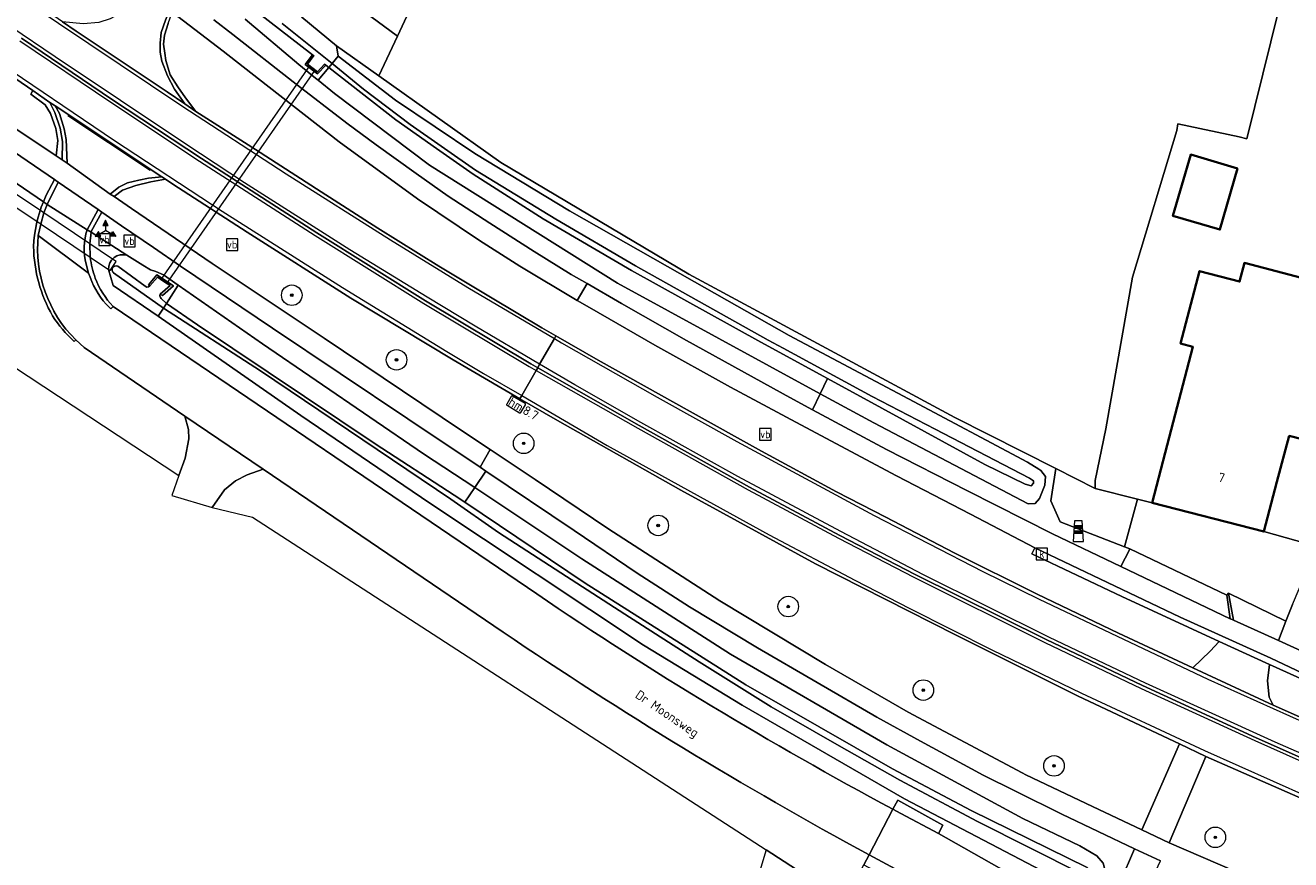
# Model space of a CAD drawing. Header units: metres. Extents: x 178952 to 185583, y 415201 to 419317.
# Tile 132 of 165: x 184707 to 184830, y 415462 to 415544. Entities that reach past the tile are written whole.
import ezdxf
from ezdxf.enums import TextEntityAlignment as Align

# ---------------------------------------------------------------- set-up
doc = ezdxf.new("R2010")
doc.units = ezdxf.units.M
doc.linetypes.add('IE-TERREINAFSCHEIDING', pattern=[10, 8, -2])
for name, color, linetype, lineweight in [('B-WE-AM-AS_WEG-T18', 1, 'Continuous', 18), ('B-WE-VW-HECTOMETRERING-S', 7, 'Continuous', 25), ('B-XX-GR-BEPLANTING_CULTUUR_BODEMBEDEKKER-GV', 253, 'Continuous', 18), ('B-XX-GR-BEPLANTING_CULTUUR_BOSPLANTSOEN-GV', 253, 'Continuous', 18), ('B-XX-GR-BOOM-S', 90, 'Continuous', 25), ('B-XX-IE-MEUBILAIR_WEGMEUBILAIR-S', 7, 'Continuous', 25), ('B-XX-IE-TERREINAFSCHEIDING-G', 253, 'IE-TERREINAFSCHEIDING', 18), ('B-XX-IE-TERREINAFSCHEIDING-GV', 210, 'Continuous', 18), ('B-XX-IE-TERREINAFSCHEIDING_KUNSTMATIG_HEKWERK_RASTER-G', 253, 'IE-TERREINAFSCHEIDING-KUNSTMATIG', 18), ('B-XX-KW-KUNSTWERK_DUIKER-GV', 252, 'Continuous', 18), ('B-XX-OG-BEBOUWING-GV', 252, 'Continuous', 35), ('B-XX-OG-BEBOUWING-T18', 252, 'Continuous', 18), ('B-XX-OG-TERREIN_CULTUURSCHEIDING-GV', 253, 'Continuous', 18), ('B-XX-OG-TOPOGRAFIE-T18', 253, 'Continuous', 18), ('B-XX-OG-WATER-GV', 253, 'Continuous', 18), ('B-XX-OG-WATER_SLOOT-GV', 253, 'Continuous', 18), ('B-XX-OG-WEG-GV', 253, 'Continuous', 18), ('B-XX-RI-GWA_KOLK-S', 30, 'Continuous', 25), ('B-XX-VH-VERHARDING_BEDRIJFSVLOERPLAAT-GV', 251, 'Continuous', 18), ('B-XX-VH-VERHARDING_BETON-GV', 251, 'Continuous', 18), ('B-XX-VH-VERHARDING_SIERBESTRATING-GV', 251, 'Continuous', 18), ('B-XX-VW-BEWEGWIJZERING_DRAAGCONSTRUCTIE-S', 7, 'Continuous', 25), ('B-XX-VW-MARKERING-G', 253, 'Continuous', 18), ('B-XX-VW-VERKEERSTEKEN_BORD-S', 7, 'Continuous', 25)]:
    doc.layers.add(name, color=color, linetype=linetype, lineweight=lineweight)
doc.styles.add('NLCS-ISO', font='NLCS-ISO.ttf')
doc.styles.add('NLCS-ISO-M-T18', font='NLCS-ISO.ttf', dxfattribs={"height": 1.8})
doc.styles.add('NLCS-ISO-M500-T18', font='NLCS-ISO.ttf', dxfattribs={"height": 0.9})
doc.linetypes.add('IE-TERREINAFSCHEIDING-KUNSTMATIG', pattern='A,4,[82,NLCS.SHX,S=0.75,R=90,X=0,Y=0],4,-2', length=10)

# ---------------------------------------------------------------- blocks, each defined once
blk = doc.blocks.new('SIE-WEG_VERKEERSBORD-SO')
at = {"color": 0, "linetype": 'ByBlock', "lineweight": 18}
blk.add_lwpolyline([(-1.125, -1.125), (1.125, -1.125), (1.125, 1.125), (-1.125, 1.125)], close=True, dxfattribs=at)
at = {"color": 0, "linetype": 'ByBlock', "lineweight": 18, "style": 'NLCS-ISO'}
blk.add_text('vb', height=1.5, dxfattribs=at).set_placement((0, 0), align=Align.MIDDLE_CENTER)
blk = doc.blocks.new('SIE-WEG_VERKEERSBORD_WEGWIJZER-SO')
at = {"linetype": 'ByBlock', "lineweight": 18}
h = blk.add_hatch(color=0, dxfattribs=at)
h.dxf.hatch_style = 1
h.paths.add_polyline_path([(0.5, 1), (0, 2), (-0.5, 1)])
h = blk.add_hatch(color=0, dxfattribs=at)
h.dxf.hatch_style = 1
h.paths.add_polyline_path([(-1.38, -0.22), (-2, -1.15), (-0.88, -1.09)])
h = blk.add_hatch(color=0, dxfattribs=at)
h.dxf.hatch_style = 1
h.paths.add_polyline_path([(1.38, -0.22), (2, -1.15), (0.88, -1.09)])
at = {"color": 0, "linetype": 'ByBlock', "lineweight": 18}
for points in [[(-1.13, -0.65), (0, 0)], [(0, 1), (0, 0)], [(1.13, -0.65), (0, 0)]]:
    blk.add_lwpolyline(points, dxfattribs=at)
for points in [[(0.5, 1), (0, 2), (-0.5, 1)], [(-1.38, -0.22), (-2, -1.15), (-0.88, -1.09)], [(1.38, -0.22), (2, -1.15), (0.88, -1.09)]]:
    blk.add_lwpolyline(points, close=True, dxfattribs=at)
blk = doc.blocks.new('SIE-WEG_PAAL_GRENSPAAL-SO')
at = {"linetype": 'ByBlock', "lineweight": 18}
h = blk.add_hatch(color=0, dxfattribs=at)
h.dxf.hatch_style = 1
h.paths.add_polyline_path([(0.90625, -0.5), (0.875, 0), (-0.875, 0), (-0.90625, -0.5)])
h.paths.add_polyline_path([(-0.8125, 1), (-0.84375, 0.5), (0.84375, 0.5), (0.8125, 1)])
at = {"color": 0, "linetype": 'ByBlock', "lineweight": 18}
blk.add_lwpolyline([(-1, -2), (1, -2), (0.75, 2), (-0.75, 2)], close=True, dxfattribs=at)
for points in [[(0.875, 0), (-0.875, 0)], [(0.84375, 0.5), (-0.84375, 0.5)], [(0.8125, 1), (-0.8125, 1)], [(0.90625, -0.5), (-0.90625, -0.5)]]:
    blk.add_lwpolyline(points, dxfattribs=at)
blk = doc.blocks.new('SRI-KOLK-SO')
at = {"color": 0, "linetype": 'ByBlock', "lineweight": 18}
blk.add_lwpolyline([(-1.125, -1.125), (1.125, -1.125), (1.125, 1.125), (-1.125, 1.125)], close=True, dxfattribs=at)
at = {"color": 0, "linetype": 'ByBlock', "lineweight": 18, "style": 'NLCS-ISO'}
blk.add_text('k', height=1.5, dxfattribs=at).set_placement((0, 0), align=Align.MIDDLE_CENTER)
blk = doc.blocks.new('SGR-BOOM_01-SO')
at = {"linetype": 'ByBlock', "lineweight": 18}
h = blk.add_hatch(color=0, dxfattribs=at)
h.dxf.hatch_style = 1
edge = h.paths.add_edge_path()
edge.add_arc((0, 0), 0.25, 0, 360)
at = {"color": 0, "linetype": 'ByBlock', "lineweight": 18}
for radius in [2, 0.25]:
    blk.add_circle((0, 0), radius, dxfattribs=at)
blk = doc.blocks.new('SVW-HECTOMETERPAAL-SO')
at = {"lineweight": 18}
blk.add_lwpolyline([(-0.71, -0.52), (0.71, -0.52, 0.414214), (0.8, -0.44), (0.8, 0.44, 0.414214), (0.71, 0.52), (-0.71, 0.52, 0.414214), (-0.8, 0.44), (-0.8, -0.44, 0.414214)], format="xyb", close=True, dxfattribs=at)
at = {"lineweight": 18, "style": 'NLCS-ISO'}
blk.add_text('hm', height=0.9, dxfattribs=at).set_placement((0, 0), align=Align.MIDDLE_CENTER)

msp = doc.modelspace()

# ---------------------------------------------------------------- linework, layer by layer
at = {"layer": 'B-XX-GR-BEPLANTING_CULTUUR_BODEMBEDEKKER-GV'}
msp.add_lwpolyline([(184815.058, 415497.537), (184810.948, 415498.554), (184807.133, 415500.524), (184806.632, 415497.357), (184807.549, 415495.314), (184813.799, 415492.875)], close=True, dxfattribs=at)
at = {"layer": 'B-XX-GR-BEPLANTING_CULTUUR_BOSPLANTSOEN-GV'}
msp.add_lwpolyline([(184786.584, 415458.403), (184778.922, 415463.364), (184772.869, 415443.356)], dxfattribs=at)
at = {"layer": 'B-XX-IE-TERREINAFSCHEIDING-G'}
for points in [[(184734.757, 415540.799), (184734.876, 415540.709), (184734.252, 415539.879), (184735.223, 415539.132), (184735.933, 415539.883), (184736.042, 415539.781), (184735.238, 415538.93), (184734.043, 415539.851)], [(184718.788, 415518.397), (184719.584, 415519.367), (184721.226, 415518.304), (184720.137, 415517.354), (184719.931, 415517.498), (184720.88, 415518.319), (184719.646, 415519.145), (184718.904, 415518.299)]]:
    msp.add_lwpolyline(points, close=True, dxfattribs=at)
at = {"layer": 'B-XX-IE-TERREINAFSCHEIDING-GV'}
for points in [[(184734.876, 415540.709), (184734.757, 415540.799), (184734.043, 415539.851), (184735.238, 415538.93), (184736.042, 415539.781), (184735.933, 415539.883), (184735.223, 415539.132), (184734.252, 415539.879)], [(184718.788, 415518.397), (184718.904, 415518.299), (184719.646, 415519.145), (184720.88, 415518.319), (184719.931, 415517.498), (184720.137, 415517.354), (184721.226, 415518.304), (184719.584, 415519.367)]]:
    msp.add_lwpolyline(points, close=True, dxfattribs=at)
at = {"layer": 'B-XX-IE-TERREINAFSCHEIDING_KUNSTMATIG_HEKWERK_RASTER-G'}
for points in [[(184807.133, 415500.524), (184797.28, 415505.464), (184771.391, 415519.431), (184753.075, 415530.316), (184737.094, 415541.664)], [(184813.799, 415492.875), (184807.549, 415495.314), (184806.632, 415497.357), (184807.133, 415500.524)]]:
    msp.add_lwpolyline(points, dxfattribs=at)
at = {"layer": 'B-XX-KW-KUNSTWERK_DUIKER-GV'}
for points in [[(184719.974, 415518.925), (184720.556, 415518.536), (184735.017, 415539.29), (184734.462, 415539.718)], [(184708.491, 415525.458), (184702.565, 415529.43), (184702.375, 415529.558), (184701.7, 415528.707), (184701.849, 415528.607), (184708.221, 415524.35), (184713.116, 415521.08), (184714.896, 415519.881), (184715.063, 415519.779), (184715.625, 415520.675), (184715.086, 415521.037), (184713.079, 415522.382)]]:
    msp.add_lwpolyline(points, close=True, dxfattribs=at)
at = {"layer": 'B-XX-OG-BEBOUWING-GV'}
for points in [[(184824.816, 415529.727), (184820.255, 415531.082), (184818.519, 415525.109), (184823.084, 415523.779)], [(184834.67, 415516.11), (184831.78, 415516.87), (184832.27, 415518.74), (184825.47, 415520.52), (184825, 415518.71), (184821.11, 415519.73), (184819.27, 415512.67), (184820.47, 415512.35), (184817.752, 415502.022), (184816.502, 415497.18), (184827.38, 415494.36), (184828.63, 415499.202), (184829.84, 415503.68), (184831.23, 415503.33)]]:
    msp.add_lwpolyline(points, close=True, dxfattribs=at)
at = {"layer": 'B-XX-OG-TERREIN_CULTUURSCHEIDING-GV'}
for points in [[(184745.955, 415548.894), (184738.282, 415554.185), (184739.739, 415555.512), (184739.333, 415555.347), (184738.633, 415555.131), (184737.913, 415554.992), (184736.293, 415552.371), (184742.71, 415548.594), (184740.425, 415544.525), (184743.023, 415542.611)], [(184824.816, 415529.727), (184823.084, 415523.779), (184818.519, 415525.109), (184820.255, 415531.082)]]:
    msp.add_lwpolyline(points, close=True, dxfattribs=at)
for points in [[(184745.955, 415548.894), (184743.023, 415542.611), (184741.216, 415538.738), (184753.075, 415530.316), (184771.391, 415519.431), (184797.28, 415505.464), (184807.133, 415500.524), (184810.948, 415498.554), (184810.938, 415499.326), (184812, 415504.381), (184814.568, 415519.139), (184818.911, 415533.405), (184818.98, 415534.077), (184824.954, 415532.789), (184825.727, 415532.622), (184828.815, 415545.211)], [(184840.147, 415543.602), (184829.167, 415546.645), (184828.815, 415545.211), (184825.727, 415532.622), (184824.954, 415532.789), (184818.98, 415534.077), (184818.911, 415533.405), (184814.568, 415519.139), (184812, 415504.381), (184810.938, 415499.326), (184810.948, 415498.554), (184815.058, 415497.537), (184816.502, 415497.18), (184817.752, 415502.022), (184820.47, 415512.35), (184819.27, 415512.67), (184821.11, 415519.73), (184825, 415518.71), (184825.47, 415520.52), (184832.27, 415518.74)], [(184708.548, 415526.469), (184702.685, 415530.478)], [(184776.571, 415477.47), (184766.968, 415483.304), (184746.185, 415497.127), (184733.605, 415505.675), (184719.735, 415515.343), (184715.343, 415518.32), (184714.896, 415519.881), (184714.918, 415520.211), (184715.019, 415520.526), (184715.192, 415520.808), (184715.427, 415521.04), (184715.711, 415521.21), (184716.028, 415521.306), (184716.358, 415521.324), (184716.657, 415521.27), (184713.206, 415523.506), (184713.079, 415522.382), (184713.116, 415521.08)], [(184715.342, 415516.29), (184756.575, 415488.292)], [(184712.518, 415512.284), (184711.693, 415513.033), (184711.544, 415512.888)], [(184702.666, 415512.394), (184721.74, 415499.817), (184722.348, 415501.528), (184722.708, 415503.412), (184722.676, 415504.298), (184722.335, 415505.615), (184712.518, 415512.284)], [(184831.23, 415503.33), (184829.84, 415503.68), (184828.63, 415499.202), (184827.38, 415494.36), (184832.567, 415492.907)], [(184753.301, 415484.578), (184729.939, 415500.449), (184728.383, 415499.906), (184727.262, 415499.298), (184726.177, 415498.42), (184724.971, 415496.695), (184728.893, 415495.757), (184778.922, 415463.364), (184786.584, 415458.403), (184787.001, 415459.148), (184788.432, 415461.906), (184788.952, 415462.887)], [(184810.548, 415454.579), (184812.262, 415457.724), (184809.196, 415459.533), (184792.377, 415468.335), (184776.571, 415477.47)], [(184791.256, 415467.336), (184791.723, 415468.199), (184796.105, 415465.786), (184795.708, 415464.97), (184805.037, 415459.672)]]:
    msp.add_lwpolyline(points, dxfattribs=at)
at = {"layer": 'B-XX-OG-TERREIN_CULTUURSCHEIDING-GV', "extrusion": (0, 0, -1)}
for centre, radius, start, end in [((-184720.751, 415521.496), 13.177, 2.6696, 22.17081), ((-184721.835, 415522.392), 14.249, 330.44736, 358.86569), ((-184720.473, 415522.612), 13.201, 312.5598, 326.70038), ((-184987.517, 415829.388), 416.834, 298.44815, 304.18669)]:
    msp.add_arc(centre, radius, start, end, dxfattribs=at)
at = {"layer": 'B-XX-OG-TERREIN_CULTUURSCHEIDING-GV'}
for centre, radius, start, end in [((184721.293, 415521.967), 8.225, 186.18734, 200.7378), ((184721.244, 415521.938), 8.169, 200.67342, 223.73893), ((184972.18, 415805.931), 383.901, 235.83234, 241.88271)]:
    msp.add_arc(centre, radius, start, end, dxfattribs=at)
at = {"layer": 'B-XX-OG-WATER-GV'}
msp.add_lwpolyline([(184729.428, 415544.919), (184734.757, 415540.799), (184734.876, 415540.709), (184734.252, 415539.879), (184735.223, 415539.132), (184735.933, 415539.883), (184736.042, 415539.781), (184736.341, 415539.547), (184736.676, 415539.949), (184731.786, 415543.849)], dxfattribs=at)
msp.add_lwpolyline([(184715.807, 415520.199), (184715.639, 415520.248), (184715.466, 415520.219), (184715.324, 415520.116), (184715.242, 415519.962), (184715.235, 415519.787), (184715.307, 415519.627), (184715.387, 415519.548), (184720.243, 415516.128), (184720.526, 415516.564), (184720.023, 415517.077), (184719.944, 415517.173), (184719.898, 415517.334), (184719.931, 415517.498), (184720.88, 415518.319), (184719.646, 415519.145), (184718.904, 415518.299), (184718.786, 415518.203), (184718.635, 415518.179), (184718.473, 415518.249)], close=True, dxfattribs=at)
at = {"layer": 'B-XX-OG-WATER_SLOOT-GV'}
for points in [[(184728.185, 415544.251), (184733.414, 415539.851), (184735.045, 415538.526), (184735.31, 415538.31), (184736.341, 415539.547), (184736.042, 415539.781), (184735.238, 415538.93), (184734.043, 415539.851), (184734.757, 415540.799), (184729.428, 415544.919)], [(184731.786, 415543.849), (184736.676, 415539.949), (184737.262, 415540.653), (184737.094, 415541.665), (184733.721, 415544.448)], [(184810.182, 415461.646), (184798.866, 415467.212), (184791.227, 415471.25), (184776.923, 415479.451), (184761.298, 415489.348), (184749.567, 415497.217), (184748.543, 415497.904), (184740.855, 415502.894), (184723.568, 415514.511), (184720.526, 415516.564), (184720.243, 415516.128), (184729.689, 415510.017), (184748.21, 415497.524), (184752.865, 415494.266), (184758.912, 415490.361), (184765.143, 415486.325), (184772.38, 415481.692), (184779.403, 415477.287), (184785.79, 415473.638), (184791.914, 415470.157), (184799.499, 415466.139), (184809.63, 415461.032)]]:
    msp.add_lwpolyline(points, dxfattribs=at)
for points in [[(184736.676, 415539.949), (184736.341, 415539.547), (184739.453, 415537.113), (184742.852, 415534.456), (184746.828, 415531.654), (184750.405, 415529.169), (184757.203, 415524.81), (184765.806, 415519.78), (184778.387, 415512.806), (184784.876, 415509.269), (184790.161, 415506.387), (184800.213, 415500.895), (184804.131, 415498.977), (184804.7, 415498.829), (184804.935, 415499.084), (184804.943, 415499.313), (184804.541, 415499.56), (184801.193, 415501.322), (184795.363, 415504.348), (184789.226, 415507.517), (184780.571, 415512.221), (184779.111, 415512.989), (184766.194, 415520.234), (184758.449, 415524.783), (184750.615, 415529.565), (184744.27, 415534.011), (184739.711, 415537.437)], [(184737.262, 415540.653), (184736.676, 415539.949), (184739.711, 415537.437), (184744.27, 415534.011), (184750.615, 415529.565), (184758.449, 415524.783), (184766.194, 415520.234), (184779.111, 415512.989), (184780.571, 415512.221), (184789.226, 415507.517), (184795.363, 415504.348), (184801.193, 415501.322), (184804.541, 415499.56), (184804.943, 415499.313), (184804.935, 415499.084), (184804.7, 415498.829), (184804.131, 415498.977), (184800.213, 415500.895), (184790.161, 415506.387), (184784.876, 415509.269), (184784.174, 415507.788), (184789.392, 415504.939), (184804.439, 415497.069), (184805.109, 415497.088), (184805.511, 415497.585), (184806.036, 415498.88), (184806.101, 415499.737), (184805.664, 415500.309), (184805.467, 415500.433), (184804.359, 415501.129), (184792.763, 415507.278), (184781.145, 415513.463), (184771.932, 415518.697), (184759.77, 415525.59), (184750.541, 415531.164), (184742.831, 415536.375)], [(184736.341, 415539.547), (184735.31, 415538.31), (184736.902, 415537.015), (184746.13, 415530.04), (184764.442, 415518.561), (184784.174, 415507.788), (184784.876, 415509.269), (184778.387, 415512.806), (184765.806, 415519.78), (184757.203, 415524.81), (184750.405, 415529.169), (184746.828, 415531.654), (184742.852, 415534.456), (184739.453, 415537.113)], [(184718.223, 415520.304), (184716.657, 415521.27), (184716.358, 415521.324), (184716.028, 415521.306), (184715.711, 415521.21), (184715.427, 415521.04), (184715.192, 415520.808), (184715.019, 415520.526), (184714.918, 415520.211), (184714.896, 415519.881), (184715.343, 415518.32), (184719.735, 415515.343), (184720.243, 415516.128), (184715.387, 415519.548), (184715.307, 415519.627), (184715.235, 415519.787), (184715.242, 415519.962), (184715.324, 415520.116), (184715.466, 415520.219), (184715.639, 415520.248), (184715.807, 415520.199), (184718.473, 415518.249), (184718.635, 415518.179), (184718.786, 415518.203), (184718.904, 415518.299), (184718.788, 415518.397), (184719.584, 415519.367), (184721.226, 415518.304), (184720.137, 415517.354), (184719.931, 415517.498), (184719.898, 415517.334), (184719.944, 415517.173), (184720.023, 415517.077), (184720.526, 415516.564), (184721.685, 415518.356), (184720.233, 415519.367), (184719.485, 415519.702), (184718.98, 415519.838)], [(184721.685, 415518.356), (184720.526, 415516.564), (184723.568, 415514.511), (184740.855, 415502.894), (184748.543, 415497.904), (184749.567, 415497.217), (184750.539, 415498.646), (184745.566, 415501.948), (184729.869, 415512.659)], [(184720.243, 415516.128), (184719.735, 415515.343), (184733.605, 415505.675), (184746.185, 415497.127), (184766.968, 415483.304), (184776.571, 415477.47), (184792.377, 415468.335), (184809.196, 415459.533), (184810.672, 415459.48), (184810.991, 415459.737), (184809.656, 415460.367), (184809.935, 415460.881), (184809.63, 415461.032), (184799.499, 415466.139), (184791.914, 415470.157), (184785.79, 415473.638), (184779.403, 415477.287), (184772.38, 415481.692), (184765.143, 415486.325), (184758.912, 415490.361), (184752.865, 415494.266), (184748.21, 415497.524), (184729.689, 415510.017)], [(184750.539, 415498.646), (184749.567, 415497.217), (184761.298, 415489.348), (184776.923, 415479.451), (184791.227, 415471.25), (184798.866, 415467.212), (184810.182, 415461.646), (184810.353, 415461.306), (184810.224, 415461.051), (184809.935, 415460.881), (184809.656, 415460.367), (184810.991, 415459.737), (184811.094, 415459.82), (184811.958, 415461.189), (184811.74, 415462.07), (184811.111, 415462.804), (184809.469, 415463.765), (184803.901, 415466.439), (184790.661, 415473.605), (184775.453, 415482.423), (184760.978, 415491.714)]]:
    msp.add_lwpolyline(points, close=True, dxfattribs=at)
at = {"layer": 'B-XX-OG-WEG-GV'}
for points in [[(184667.891, 415557.861), (184657.75, 415565.025), (184651.026, 415569.815), (184649.888, 415568.207), (184658.881, 415561.846), (184676.798, 415548.994), (184683.807, 415544.233), (184694.911, 415536.69), (184701.394, 415531.577), (184702.685, 415530.478), (184708.548, 415526.469), (184708.835, 415527.11), (184709.63, 415528.642), (184705.028, 415531.784), (184691.717, 415540.937), (184674.394, 415553.267)], [(184720.824, 415545.131), (184718.215, 415547.032), (184717.295, 415545.908), (184716.197, 415544.913), (184715.065, 415544.3), (184713.948, 415543.937), (184712.409, 415543.811), (184710.408, 415544), (184711.725, 415543.09), (184720.6, 415537.174), (184722.308, 415536.012), (184721.306, 415537.432), (184720.621, 415538.738), (184720.096, 415540.176), (184719.921, 415541.035), (184719.933, 415541.915), (184720.026, 415542.955), (184720.424, 415544.154)], [(184737.262, 415540.653), (184742.831, 415536.375), (184750.541, 415531.164), (184759.77, 415525.59), (184771.932, 415518.697), (184781.145, 415513.463), (184792.763, 415507.278), (184804.359, 415501.129), (184805.467, 415500.433), (184805.664, 415500.309), (184806.101, 415499.737), (184806.036, 415498.88), (184805.511, 415497.585), (184805.109, 415497.088), (184804.439, 415497.069), (184789.392, 415504.939), (184784.174, 415507.788), (184783.435, 415506.229), (184790.638, 415502.347), (184798.52, 415498.32), (184806.782, 415494.134), (184813.458, 415490.958), (184814.273, 415492.59), (184814.329, 415492.701), (184813.799, 415492.875), (184807.549, 415495.314), (184806.632, 415497.357), (184807.133, 415500.524), (184797.28, 415505.464), (184771.391, 415519.431), (184753.075, 415530.316), (184741.216, 415538.738), (184737.094, 415541.665)], [(184709.693, 415535.814), (184710.106, 415535.068), (184710.573, 415533.57), (184710.751, 415532.531), (184710.849, 415530.235), (184715.062, 415527.228), (184715.905, 415527.914), (184716.738, 415528.318), (184717.829, 415528.595), (184718.784, 415528.789), (184720.091, 415528.904)], [(184709.979, 415528.388), (184708.969, 415526.36), (184708.92, 415526.214), (184712.814, 415523.753), (184713.877, 415525.721)], [(184754.947, 415507.306), (184748.454, 415511.085), (184738.476, 415517.094), (184728.383, 415523.515), (184721.142, 415528.205), (184720.427, 415528.681), (184719.01, 415528.432), (184717.547, 415528.074), (184716.243, 415527.618), (184715.432, 415526.983), (184717.127, 415525.825), (184724.975, 415520.485), (184735.879, 415513.199), (184749.265, 415504.213), (184752.054, 415502.342), (184756.411, 415499.421), (184763.514, 415494.658), (184774.394, 415487.625), (184784.688, 415481.422), (184792.754, 415476.797), (184803.838, 415470.862), (184804.208, 415470.685), (184810.672, 415467.58), (184815.489, 415465.328), (184819.142, 415473.697), (184809.302, 415478.329), (184797.339, 415484.31), (184783.719, 415491.212), (184770.609, 415498.414), (184758.617, 415505.17)], [(184716.146, 415524.142), (184714.252, 415525.46), (184713.213, 415523.571), (184713.206, 415523.506), (184716.657, 415521.27), (184718.223, 415520.304), (184718.98, 415519.838), (184719.485, 415519.702), (184720.233, 415519.367), (184721.685, 415518.356), (184729.869, 415512.659), (184745.566, 415501.948), (184750.539, 415498.646), (184751.629, 415500.248), (184751.058, 415500.632), (184744.025, 415505.36), (184730.858, 415514.187), (184721.908, 415520.224), (184719.26, 415522.024)], [(184756.675, 415510.326), (184756.526, 415510.066), (184755.117, 415507.603), (184754.947, 415507.306), (184758.617, 415505.17), (184770.609, 415498.414), (184783.719, 415491.212), (184797.339, 415484.31), (184809.302, 415478.329), (184819.142, 415473.697), (184821.714, 415472.466), (184834.366, 415466.907), (184844.774, 415462.53), (184844.918, 415462.873), (184846.039, 415465.536), (184846.156, 415465.813), (184836.999, 415469.667), (184826.618, 415474.292), (184815.567, 415479.37), (184806.164, 415483.847), (184793.433, 415490.202), (184786.095, 415493.993), (184777.299, 415498.692), (184766.567, 415504.684)], [(184722.335, 415505.615), (184722.676, 415504.298), (184722.708, 415503.412), (184722.348, 415501.528), (184721.74, 415499.817), (184721.051, 415497.879), (184724.971, 415496.695), (184726.177, 415498.42), (184727.262, 415499.298), (184728.383, 415499.906), (184729.939, 415500.449)], [(184751.629, 415500.248), (184750.539, 415498.646), (184760.978, 415491.714), (184775.453, 415482.423), (184790.661, 415473.605), (184803.901, 415466.439), (184809.469, 415463.765), (184811.111, 415462.804), (184811.74, 415462.07), (184811.958, 415461.189), (184811.094, 415459.82), (184810.991, 415459.737), (184812.821, 415458.874), (184813.38, 415460.24), (184814.761, 415463.47), (184807.691, 415466.845), (184803.258, 415469.053), (184800.042, 415470.654), (184793.939, 415473.949), (184789.689, 415476.307), (184778.065, 415483.03), (184771.437, 415487.052), (184766.369, 415490.332), (184760.228, 415494.467)], [(184832.567, 415492.907), (184827.38, 415494.36), (184816.502, 415497.18), (184815.058, 415497.537), (184813.799, 415492.875), (184814.329, 415492.701), (184823.752, 415488.179), (184823.936, 415488.377), (184829.524, 415485.63), (184830.156, 415487.266)], [(184805.08, 415492.786), (184804.773, 415492.214), (184813.535, 415488.03), (184823.02, 415483.668), (184827.92, 415481.423), (184836.921, 415477.369), (184837.191, 415477.866), (184833.057, 415479.684), (184828.034, 415482.039), (184819.232, 415486.022)], [(184814.329, 415492.701), (184814.273, 415492.59), (184813.458, 415490.958), (184824.091, 415485.883), (184823.752, 415488.179)], [(184823.936, 415488.377), (184823.752, 415488.179), (184824.091, 415485.883), (184824.194, 415485.834), (184824.362, 415485.759), (184824.429, 415485.728)], [(184823.936, 415488.377), (184824.429, 415485.728), (184828.804, 415483.768), (184829.524, 415485.63)], [(184827.92, 415481.423), (184823.02, 415483.668), (184822.133, 415482.719), (184820.466, 415481.086), (184828.268, 415477.468), (184827.871, 415478.249), (184827.716, 415479.831)], [(184821.714, 415472.466), (184819.142, 415473.697), (184815.489, 415465.328), (184818.161, 415464.073)], [(184817.311, 415462.302), (184814.761, 415463.47), (184813.38, 415460.24), (184812.821, 415458.874), (184812.262, 415457.724), (184814.487, 415456.299), (184815.192, 415457.798)]]:
    msp.add_lwpolyline(points, close=True, dxfattribs=at)
for points in [[(184706.428, 415542.395), (184715.278, 415536.418), (184723.927, 415530.687), (184735.181, 415523.447), (184745.761, 415516.825), (184756, 415510.711), (184756.675, 415510.326), (184756.864, 415510.657), (184758.299, 415513.164), (184758.445, 415513.419), (184757.077, 415514.204), (184752.253, 415517.086), (184747.055, 415520.217), (184741.125, 415523.907), (184735.601, 415527.441), (184729.197, 415531.555), (184723.4, 415535.27), (184722.308, 415536.012), (184720.6, 415537.174), (184711.725, 415543.09), (184710.408, 415544), (184709.554, 415544.589), (184705.189, 415547.512)], [(184720.689, 415543.832), (184720.33, 415542.698), (184720.255, 415541.84), (184720.364, 415540.954), (184720.466, 415540.241), (184720.887, 415538.845), (184721.625, 415537.679), (184722.386, 415536.606), (184723.4, 415535.27), (184729.197, 415531.555), (184735.601, 415527.441), (184741.125, 415523.907), (184747.055, 415520.217), (184752.253, 415517.086), (184757.077, 415514.204), (184758.445, 415513.419), (184762.547, 415511.064), (184771.513, 415506.057), (184778.464, 415502.205), (184785.766, 415498.251), (184790.579, 415495.763), (184797.21, 415492.307), (184805.312, 415488.278), (184813.204, 415484.468), (184820.466, 415481.086), (184822.133, 415482.719), (184823.02, 415483.668), (184813.535, 415488.03), (184804.773, 415492.214), (184805.08, 415492.786), (184798.803, 415496.052), (184791.602, 415499.809), (184781.798, 415505.01), (184775.429, 415508.44), (184768.092, 415512.513), (184761.709, 415516.174), (184760.523, 415516.881), (184754.928, 415520.217), (184751.007, 415522.715), (184744.973, 415526.754), (184737.359, 415532.32), (184729.491, 415538.441), (184726.046, 415541.136), (184721.074, 415544.949)], [(184721.074, 415544.949), (184726.046, 415541.136), (184729.491, 415538.441), (184737.359, 415532.32), (184744.973, 415526.754), (184751.007, 415522.715), (184754.928, 415520.217), (184760.523, 415516.881), (184761.477, 415518.518), (184759.945, 415519.41), (184756.328, 415521.629), (184752.003, 415524.395), (184747.964, 415527.011), (184744.84, 415529.228), (184740.963, 415532.03), (184738.079, 415534.134), (184732.87, 415538.169), (184726.991, 415542.759), (184725.155, 415544.193)], [(184725.155, 415544.193), (184726.991, 415542.759), (184732.87, 415538.169), (184738.079, 415534.134), (184740.963, 415532.03), (184744.84, 415529.228), (184747.964, 415527.011), (184752.003, 415524.395), (184756.328, 415521.629), (184759.945, 415519.41), (184761.477, 415518.518), (184764.835, 415516.561), (184771.162, 415512.982), (184781.216, 415507.425), (184783.435, 415506.229), (184784.174, 415507.788), (184764.442, 415518.561), (184746.13, 415530.04), (184736.902, 415537.015), (184735.31, 415538.31), (184735.045, 415538.526), (184733.414, 415539.851), (184728.185, 415544.251)], [(184700.856, 415541.861), (184707.523, 415537.299), (184709.185, 415536.162), (184709.693, 415535.814), (184720.091, 415528.904), (184720.427, 415528.681), (184721.142, 415528.205), (184728.383, 415523.515), (184738.476, 415517.094), (184748.454, 415511.085), (184754.947, 415507.306), (184755.117, 415507.603), (184756.526, 415510.066), (184756.675, 415510.326), (184756, 415510.711), (184745.761, 415516.825), (184735.181, 415523.447), (184723.927, 415530.687), (184715.278, 415536.418), (184706.428, 415542.395)], [(184705.782, 415533.643), (184709.78, 415530.966), (184709.97, 415532.445), (184709.77, 415533.604), (184709.242, 415535.078), (184708.712, 415535.918), (184707.312, 415536.965), (184707.523, 415537.299), (184700.856, 415541.861)], [(184705.028, 415531.784), (184709.63, 415528.642), (184709.979, 415528.388), (184713.877, 415525.721), (184714.252, 415525.46), (184716.146, 415524.142), (184719.26, 415522.024), (184721.908, 415520.224), (184730.858, 415514.187), (184744.025, 415505.36), (184751.058, 415500.632), (184752.054, 415502.342), (184749.265, 415504.213), (184735.879, 415513.199), (184724.975, 415520.485), (184717.127, 415525.825), (184715.432, 415526.983), (184715.062, 415527.228), (184710.849, 415530.235), (184710.375, 415530.568), (184709.78, 415530.966), (184705.782, 415533.643)], [(184708.05, 415523.2), (184708.291, 415524.303), (184708.588, 415525.393), (184708.92, 415526.214), (184708.548, 415526.469)], [(184712.814, 415523.753), (184708.92, 415526.214), (184708.588, 415525.393), (184708.291, 415524.303), (184708.05, 415523.2), (184712.948, 415519.541), (184712.724, 415520.411)], [(184712.948, 415519.541), (184708.05, 415523.2)], [(184713.116, 415521.08), (184713.079, 415522.382), (184713.206, 415523.506), (184712.814, 415523.753)], [(184712.724, 415520.411), (184712.948, 415519.541)], [(184839.32, 415478.967), (184828.804, 415483.768), (184824.429, 415485.728), (184824.362, 415485.759), (184824.194, 415485.834), (184824.091, 415485.883), (184813.458, 415490.958), (184806.782, 415494.134), (184798.52, 415498.32), (184790.638, 415502.347), (184783.435, 415506.229), (184781.216, 415507.425), (184771.162, 415512.982), (184764.835, 415516.561), (184761.477, 415518.518), (184760.523, 415516.881), (184761.709, 415516.174), (184768.092, 415512.513), (184775.429, 415508.44), (184781.798, 415505.01), (184791.602, 415499.809), (184798.803, 415496.052), (184805.08, 415492.786), (184819.232, 415486.022), (184828.034, 415482.039), (184833.057, 415479.684)], [(184715.342, 415516.29), (184715.117, 415516.061), (184714.654, 415516.501)], [(184714.654, 415516.501), (184715.117, 415516.061), (184715.342, 415516.29)], [(184756.575, 415488.292), (184715.342, 415516.29)], [(184711.544, 415512.888), (184711.693, 415513.033)], [(184711.693, 415513.033), (184712.518, 415512.284), (184722.335, 415505.615), (184729.939, 415500.449), (184753.301, 415484.578)], [(184831.427, 415476.052), (184828.268, 415477.468), (184820.466, 415481.086), (184813.204, 415484.468), (184805.312, 415488.278), (184797.21, 415492.307), (184790.579, 415495.763), (184785.766, 415498.251), (184778.464, 415502.205), (184771.513, 415506.057), (184762.547, 415511.064), (184758.445, 415513.419), (184758.299, 415513.164), (184756.864, 415510.657), (184756.675, 415510.326), (184766.567, 415504.684), (184777.299, 415498.692), (184786.095, 415493.993), (184793.433, 415490.202), (184806.164, 415483.847), (184815.567, 415479.37), (184826.618, 415474.292), (184836.999, 415469.667)], [(184829.525, 415459.15), (184818.161, 415464.073), (184815.489, 415465.328), (184810.672, 415467.58), (184804.208, 415470.685), (184803.838, 415470.862), (184792.754, 415476.797), (184784.688, 415481.422), (184774.394, 415487.625), (184763.514, 415494.658), (184756.411, 415499.421), (184752.054, 415502.342), (184751.058, 415500.632), (184751.629, 415500.248), (184760.228, 415494.467), (184766.369, 415490.332), (184771.437, 415487.052), (184778.065, 415483.03), (184789.689, 415476.307), (184793.939, 415473.949), (184800.042, 415470.654), (184803.258, 415469.053), (184807.691, 415466.845), (184814.761, 415463.47), (184817.311, 415462.302)], [(184830.156, 415487.266), (184829.524, 415485.63), (184828.804, 415483.768), (184839.32, 415478.967)], [(184836.921, 415477.369), (184827.92, 415481.423), (184827.716, 415479.831), (184827.871, 415478.249), (184828.268, 415477.468), (184831.427, 415476.052)], [(184834.366, 415466.907), (184821.714, 415472.466), (184818.161, 415464.073), (184829.525, 415459.15), (184841.366, 415454.436)], [(184788.952, 415462.887), (184791.256, 415467.336)], [(184795.708, 415464.97), (184792.024, 415466.927), (184791.256, 415467.336), (184788.952, 415462.887), (184791.049, 415461.758), (184793.173, 415460.623), (184803.899, 415454.89)], [(184805.037, 415459.672), (184795.708, 415464.97)]]:
    msp.add_lwpolyline(points, dxfattribs=at)
for centre, radius, start, end in [((184720.751, 415521.496), 13.177, 157.82919, 177.3304), ((184720.526, 415521.934), 12.54, 174.20692, 225.21992), ((184718.345, 415521.932), 5.823, 161.77426, 195.14054), ((184721.835, 415522.392), 14.249, 181.13431, 209.55264), ((184721.027, 415522.076), 8.467, 197.42099, 221.17991), ((184720.473, 415522.612), 13.201, 213.29962, 227.4402), ((184987.517, 415829.388), 416.834, 235.81331, 241.55185)]:
    msp.add_arc(centre, radius, start, end, dxfattribs=at)
at = {"layer": 'B-XX-OG-WEG-GV', "extrusion": (0, 0, -1)}
for centre, radius, start, end in [((-184720.526, 415521.934), 12.54, 314.78008, 5.79308), ((-184718.345, 415521.932), 5.823, 344.85946, 18.22574), ((-184721.293, 415521.967), 8.225, 339.2622, 353.81266), ((-184721.027, 415522.076), 8.467, 318.82009, 342.57901), ((-184721.244, 415521.938), 8.169, 316.26107, 339.32658), ((-184972.18, 415805.931), 383.901, 298.11729, 304.16766)]:
    msp.add_arc(centre, radius, start, end, dxfattribs=at)
at = {"layer": 'B-XX-VH-VERHARDING_BEDRIJFSVLOERPLAAT-GV'}
for points in [[(184791.723, 415468.199), (184791.256, 415467.336), (184792.024, 415466.927), (184795.708, 415464.97), (184796.105, 415465.786)], [(184791.049, 415461.758), (184788.952, 415462.887), (184788.432, 415461.906), (184792.656, 415459.631), (184793.173, 415460.623)]]:
    msp.add_lwpolyline(points, close=True, dxfattribs=at)
at = {"layer": 'B-XX-VH-VERHARDING_BETON-GV'}
msp.add_lwpolyline([(184742.71, 415548.594), (184736.293, 415552.371), (184733.137, 415547.261), (184732.669, 415545.576), (184733.721, 415544.448), (184737.094, 415541.665), (184741.216, 415538.738), (184743.023, 415542.611), (184740.425, 415544.525)], close=True, dxfattribs=at)
at = {"layer": 'B-XX-VH-VERHARDING_SIERBESTRATING-GV'}
for points in [[(184721.074, 415544.949), (184720.824, 415545.131), (184720.424, 415544.154), (184720.026, 415542.955), (184719.933, 415541.915), (184719.921, 415541.035), (184720.096, 415540.176), (184720.621, 415538.738), (184721.306, 415537.432), (184722.308, 415536.012), (184723.4, 415535.27), (184722.386, 415536.606), (184721.625, 415537.679), (184720.887, 415538.845), (184720.466, 415540.241), (184720.364, 415540.954), (184720.255, 415541.84), (184720.33, 415542.698), (184720.689, 415543.832)], [(184709.185, 415536.162), (184707.523, 415537.299), (184707.312, 415536.965), (184708.712, 415535.918), (184709.242, 415535.078), (184709.77, 415533.604), (184709.97, 415532.445), (184709.78, 415530.966), (184710.375, 415530.568), (184710.404, 415532.353), (184710.195, 415533.653), (184709.67, 415535.158)], [(184709.693, 415535.814), (184709.185, 415536.162), (184709.67, 415535.158), (184710.195, 415533.653), (184710.404, 415532.353), (184710.375, 415530.568), (184710.849, 415530.235), (184710.751, 415532.531), (184710.573, 415533.57), (184710.106, 415535.068)], [(184720.427, 415528.681), (184720.091, 415528.904), (184718.784, 415528.789), (184717.829, 415528.595), (184716.738, 415528.318), (184715.905, 415527.914), (184715.062, 415527.228), (184715.432, 415526.983), (184716.243, 415527.618), (184717.547, 415528.074), (184719.01, 415528.432)], [(184709.979, 415528.388), (184709.63, 415528.642), (184708.835, 415527.11), (184708.548, 415526.469), (184708.92, 415526.214), (184708.969, 415526.36)], [(184714.252, 415525.46), (184713.877, 415525.721), (184712.814, 415523.753), (184713.206, 415523.506), (184713.213, 415523.571)]]:
    msp.add_lwpolyline(points, close=True, dxfattribs=at)
at = {"layer": 'B-XX-VW-MARKERING-G'}
for points in [[(184694.462, 415554.662), (184706.966, 415545.913), (184722.016, 415535.821), (184732.174, 415529.202), (184742.356, 415522.774), (184749.865, 415518.142), (184758.299, 415513.164), (184759, 415512.751), (184768.312, 415507.445), (184776.046, 415503.131), (184789.429, 415495.932), (184800.008, 415490.474), (184805.499, 415487.788), (184821.92, 415479.995), (184836.234, 415473.567)], [(184694.462, 415554.662), (184706.966, 415545.913), (184722.016, 415535.821), (184732.174, 415529.202), (184742.356, 415522.774), (184749.865, 415518.142), (184758.299, 415513.164), (184759, 415512.751), (184768.312, 415507.445), (184776.046, 415503.131), (184789.429, 415495.932), (184800.008, 415490.474), (184805.499, 415487.788), (184821.92, 415479.995), (184836.234, 415473.567)], [(184841.445, 415468.187), (184828.462, 415473.871), (184815.852, 415479.604), (184806.513, 415484.045), (184794.219, 415490.162), (184786.185, 415494.378), (184776.168, 415499.727), (184766.698, 415505), (184760.285, 415508.644), (184756.864, 415510.657), (184750.585, 415514.353), (184745.913, 415517.188), (184738.383, 415521.808), (184728.139, 415528.327), (184722.408, 415532.082), (184709.692, 415540.606), (184705.384, 415543.515)], [(184841.445, 415468.187), (184828.462, 415473.871), (184815.852, 415479.604), (184806.513, 415484.045), (184794.219, 415490.162), (184786.185, 415494.378), (184776.168, 415499.727), (184766.698, 415505), (184760.285, 415508.644), (184756.864, 415510.657), (184750.585, 415514.353), (184745.913, 415517.188), (184738.383, 415521.808), (184728.139, 415528.327), (184722.408, 415532.082), (184709.692, 415540.606), (184705.384, 415543.515)], [(184721.058, 415536.865), (184711.824, 415543.038)], [(184706.258, 415542.147), (184715.112, 415536.169), (184723.763, 415530.435), (184735.02, 415523.193), (184745.604, 415516.569), (184755.849, 415510.452), (184756.526, 415510.066), (184766.421, 415504.422), (184777.155, 415498.429), (184785.955, 415493.727), (184793.297, 415489.934), (184806.033, 415483.577), (184815.44, 415479.098), (184826.495, 415474.019), (184836.88, 415469.392)], [(184706.258, 415542.147), (184715.112, 415536.169), (184723.763, 415530.435), (184735.02, 415523.193), (184745.604, 415516.569), (184755.849, 415510.452), (184756.526, 415510.066), (184766.421, 415504.422), (184777.155, 415498.429), (184785.955, 415493.727), (184793.297, 415489.934), (184806.033, 415483.577), (184815.44, 415479.098), (184826.495, 415474.019), (184836.88, 415469.392)], [(184703.469, 415540.567), (184715.472, 415532.45), (184725.966, 415525.552), (184737.669, 415518.148), (184747.817, 415511.888), (184751.386, 415509.774), (184755.117, 415507.603), (184763.437, 415502.76), (184771.538, 415498.27), (184779.221, 415494.051), (184787.555, 415489.629), (184792.912, 415486.868), (184800.881, 415482.857), (184809.622, 415478.638), (184821.605, 415473.061), (184831.631, 415468.582)], [(184703.469, 415540.567), (184715.472, 415532.45), (184725.966, 415525.552), (184737.669, 415518.148), (184747.817, 415511.888), (184751.386, 415509.774), (184755.117, 415507.603), (184763.437, 415502.76), (184771.538, 415498.27), (184779.221, 415494.051), (184787.555, 415489.629), (184792.912, 415486.868), (184800.881, 415482.857), (184809.622, 415478.638), (184821.605, 415473.061), (184831.631, 415468.582)], [(184710.937, 415534.865), (184718.933, 415529.558)]]:
    msp.add_lwpolyline(points, dxfattribs=at)

# ---------------------------------------------------------------- block references
at = {"layer": 'B-WE-VW-HECTOMETRERING-S', "rotation": 329.49913216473}
msp.add_blockref('SVW-HECTOMETERPAAL-SO', (184754.568, 415506.749, 10.343), dxfattribs=at)
at = {"layer": 'B-XX-GR-BOOM-S', "xscale": 0.5, "yscale": 0.5, "zscale": 0.5}
for p in [(184732.729, 415517.379), (184742.931, 415511.09), (184755.312, 415502.958), (184768.406, 415494.963), (184781.068, 415487.061), (184794.216, 415478.93), (184806.94, 415471.55), (184822.641, 415464.594)]:
    msp.add_blockref('SGR-BOOM_01-SO', p, dxfattribs=at)
at = {"layer": 'B-XX-IE-MEUBILAIR_WEGMEUBILAIR-S', "xscale": 0.5, "yscale": 0.5, "zscale": 0.5}
msp.add_blockref('SIE-WEG_PAAL_GRENSPAAL-SO', (184809.312, 415494.415), dxfattribs=at)
at = {"layer": 'B-XX-RI-GWA_KOLK-S', "xscale": 0.5, "yscale": 0.5, "zscale": 0.5}
msp.add_blockref('SRI-KOLK-SO', (184805.757, 415492.179), dxfattribs=at)
at = {"layer": 'B-XX-VW-BEWEGWIJZERING_DRAAGCONSTRUCTIE-S', "xscale": 0.5, "yscale": 0.5, "zscale": 0.5}
msp.add_blockref('SIE-WEG_VERKEERSBORD_WEGWIJZER-SO', (184714.595, 415523.685), dxfattribs=at)
at = {"layer": 'B-XX-VW-VERKEERSTEKEN_BORD-S', "xscale": 0.5, "yscale": 0.5, "zscale": 0.5}
for p in [(184714.495, 415522.795), (184716.934, 415522.658), (184726.924, 415522.308), (184778.839, 415503.834)]:
    msp.add_blockref('SIE-WEG_VERKEERSBORD-SO', p, dxfattribs=at)

# ---------------------------------------------------------------- texts
at = {"layer": 'B-WE-AM-AS_WEG-T18', "style": 'NLCS-ISO-M500-T18'}
msp.add_text('8.7', height=0.9, rotation=329.49913, dxfattribs=at).set_placement((184755.993, 415505.919), align=Align.MIDDLE)
at = {"layer": 'B-XX-OG-BEBOUWING-T18', "style": 'NLCS-ISO-M-T18'}
msp.add_text('7', height=0.9, rotation=345.4, dxfattribs=at).set_placement((184823.25, 415499.615), align=Align.MIDDLE_CENTER)
at = {"layer": 'B-XX-OG-TOPOGRAFIE-T18', "style": 'NLCS-ISO-M-T18'}
msp.add_text('Dr Moonsweg', height=0.9, rotation=325.9, dxfattribs=at).set_placement((184769.282, 415476.633), align=Align.MIDDLE_CENTER)

doc.saveas('drawing.dxf')
